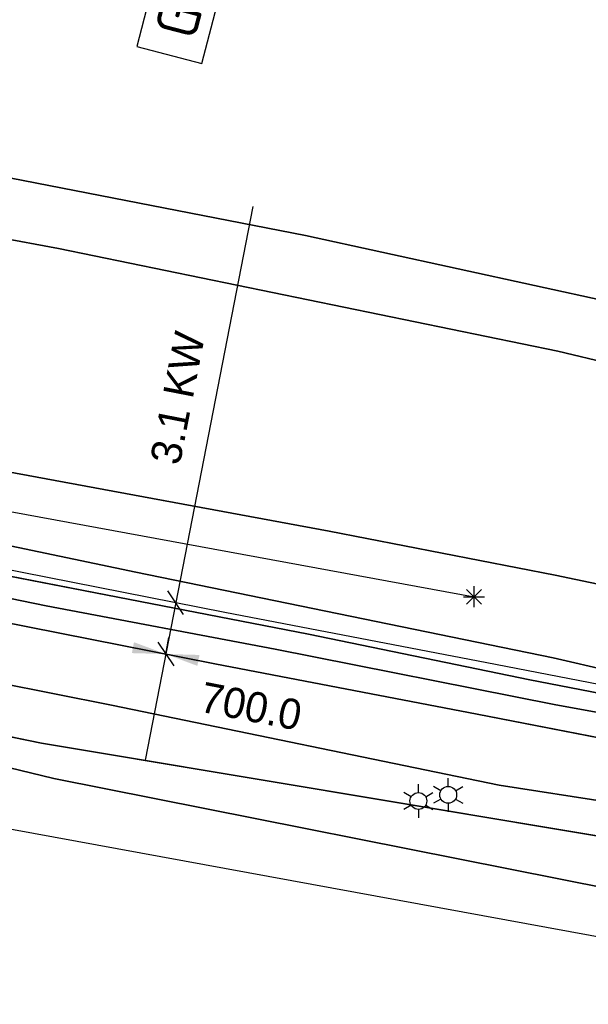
# Model space of a CAD drawing. Header units: millimetres. Extents: x 129727 to 131402, y 399018 to 399724.
# Tile 47 of 60: x 130531 to 130564, y 399204 to 399262. Entities that reach past the tile are written whole.
import ezdxf
from ezdxf.enums import TextEntityAlignment as Align

# ---------------------------------------------------------------- set-up
doc = ezdxf.new("R2010")
doc.units = ezdxf.units.MM
for name, color, linetype in [('EWD-EM-NW-KBLTRC', 3, 'Continuous'), ('EWD-KT-NW-LKTRWSVN', 7, 'Continuous'), ('EWD-LINE50', 3, 'Continuous'), ('EWD-TXT18', 7, 'Continuous'), ('EWD-TXT25', 2, 'Continuous'), ('EWD-TXT35', 3, 'Continuous'), ('HTI_grens RWS', 162, 'FENCELINE1'), ('MDI-VL-BEPLANTING', 7, 'Continuous'), ('MDI-VL-GRAS', 7, 'Continuous'), ('MDI-VL-TALUD', 7, 'Continuous'), ('MDI-VL-VERHARDING', 7, 'Continuous'), ('MDI-VL-WATER', 7, 'Continuous'), ('MDI-XX-BEPLANTING', 80, 'Continuous'), ('MDI-XX-TALUD', 84, 'Continuous'), ('MDI-XX-TERREINAFSCH', 253, 'Continuous')]:
    doc.layers.add(name, color=color, linetype=linetype)
doc.layers.add('EWD-EM-NW-MATEN', color=1, linetype='Continuous', lineweight=25)
doc.styles.add('ISO', font='ISO.SHX')
doc.styles.add('rtw_iso', font='iso-rtw.shx')
doc.linetypes.add('FENCELINE1', pattern='A,6.35,-2.54,[133,ltypeshp.shx,S=2.54,R=0,X=-2.54,Y=0],-2.54,25.4', length=36.83)

# ---------------------------------------------------------------- blocks, each defined once
blk = doc.blocks.new('_Oblique')
at = {"color": 0, "linetype": 'ByBlock', "lineweight": -2}
blk.add_line((-0.5, -0.5), (0.5, 0.5), dxfattribs=at)
blk = doc.blocks.new('KT001')
at = {"layer": 'EWD-LINE50'}
blk.add_lwpolyline([(4, 4), (-4, 4), (-4, 0), (4, 0)], close=True, dxfattribs=at)
at = {"layer": 'EWD-TXT18', "style": 'ISO', "flags": 1}
blk.add_attdef('AANSL', (1, 10.001), '', height=1.8, dxfattribs=at)
blk.add_attdef('AANSL', text='', height=1.8, rotation=180, dxfattribs=at).set_placement((1, 11.801), align=Align.RIGHT)
at = {"layer": 'EWD-TXT25', "style": 'ISO'}
blk.add_attdef('1', text='', height=2.5, dxfattribs=at).set_placement((0, 2), align=Align.MIDDLE)
blk.add_attdef('3', text='', height=2.5, rotation=180, dxfattribs=at).set_placement((0, 2), align=Align.MIDDLE)
at = {"layer": 'EWD-TXT35', "style": 'ISO'}
blk.add_attdef('4', text='', height=3.5, rotation=180, dxfattribs=at).set_placement((1, 8.5), align=Align.RIGHT)
blk.add_attdef('2', (1, 5), '', height=3.5, dxfattribs=at)

msp = doc.modelspace()

# ---------------------------------------------------------------- linework, layer by layer
for p, q in [((130557.591, 399227.219), (130557.591, 399228.469)), ((130556.966, 399227.844), (130558.216, 399227.844)), ((130557.149, 399227.402), (130558.033, 399228.286)), ((130558.033, 399227.402), (130557.149, 399228.286)), ((130554.29, 399216.223), (130554.29, 399216.723)), ((130556.061, 399216.585), (130556.061, 399217.085)), ((130553.857, 399215.973), (130553.424, 399216.223)), ((130554.723, 399215.973), (130555.156, 399216.223)), ((130555.628, 399216.335), (130555.195, 399216.585)), ((130556.494, 399216.335), (130556.927, 399216.585)), ((130555.628, 399215.835), (130555.195, 399215.585)), ((130556.061, 399215.585), (130556.061, 399215.085)), ((130556.494, 399215.835), (130556.927, 399215.585)), ((130553.857, 399215.473), (130553.424, 399215.223)), ((130554.29, 399215.223), (130554.29, 399214.723)), ((130554.723, 399215.473), (130555.156, 399215.223))]:
    msp.add_line(p, q)
for centre in [(130554.29, 399215.723), (130556.061, 399216.085)]:
    msp.add_circle(centre, 0.5)
at = {"layer": 'EWD-EM-NW-KBLTRC'}
msp.add_lwpolyline([(130592.959, 399219.127), (130588.374, 399219.265), (130582.158, 399219.739), (130572.363, 399221.207), (130558.361, 399223.927), (130542.807, 399226.912), (130494.477, 399236.445), (130464.371, 399242.469), (130443.756, 399246.8), (130436.567, 399248.326), (130434.924, 399248.871)], dxfattribs=at)
at = {"layer": 'EWD-EM-NW-MATEN'}
msp.add_line((130544.457, 399251.009), (130538.064, 399218.14), dxfattribs=at)
at = {"layer": 'EWD-EM-NW-MATEN', "linetype": 'Continuous'}
msp.add_line((130539.291, 399224.446), (130539.482, 399225.427), dxfattribs=at)
at = {"layer": 'EWD-EM-NW-MATEN'}
msp.add_lwpolyline([(130603.567, 399217.127), (130600.296, 399216.357), (130594.716, 399215.972), (130588.209, 399216.169), (130581.81, 399216.657), (130571.838, 399218.151), (130557.773, 399220.883), (130542.215, 399223.869), (130493.873, 399233.404), (130463.748, 399239.432), (130443.116, 399243.767), (130438.968, 399244.647)], dxfattribs=at)
for points in [[(130537.41, 399225.148), (130537.284, 399224.5), (130539.291, 399224.446)], [(130541.297, 399224.392), (130541.171, 399223.744), (130539.291, 399224.446)]]:
    msp.add_solid(points, dxfattribs=at)
at = {"layer": 'HTI_grens RWS', "linetype": 'FENCELINE1', "ltscale": 0.2}
msp.add_lwpolyline([(130000, 399394.103), (130023.492, 399382.014), (130051.869, 399367.611), (130074.726, 399356.089), (130099.987, 399343.266), (130254.29, 399264.59), (130319.155, 399252.697), (130442.229, 399230.165), (130761.979, 399171.579), (130855.528, 399169.639)], dxfattribs=at)
at = {"layer": 'MDI-VL-BEPLANTING'}
for p, q in [((130504.095, 399257.766), (130547.596, 399249.289)), ((130547.596, 399249.289), (130504.095, 399257.766)), ((130532.934, 399248.522), (130488.987, 399256.679)), ((130547.596, 399249.289), (130568.485, 399244.718)), ((130568.485, 399244.718), (130547.596, 399249.289)), ((130562.574, 399242.415), (130532.934, 399248.522)), ((130574.096, 399239.68), (130562.574, 399242.415)), ((130503.404, 399227.862), (130536.069, 399221.412)), ((130531.92, 399219.15), (130503.493, 399225.082)), ((130503.493, 399225.082), (130531.92, 399219.15)), ((130503.52, 399224.022), (130532.652, 399217.068)), ((130532.652, 399217.068), (130503.52, 399224.022)), ((130536.069, 399221.412), (130559.085, 399216.668)), ((130583.397, 399210.571), (130531.92, 399219.15)), ((130531.92, 399219.15), (130583.397, 399210.571)), ((130532.652, 399217.068), (130599.705, 399203.709)), ((130599.705, 399203.709), (130532.652, 399217.068)), ((130559.085, 399216.668), (130570.774, 399214.827))]:
    msp.add_line(p, q, dxfattribs=at)
at = {"layer": 'MDI-VL-GRAS'}
for p, q in [((130527.77, 399235.666), (130548.992, 399231.736)), ((130515.592, 399233.867), (130537.51, 399229.314)), ((130537.51, 399229.314), (130515.592, 399233.867)), ((130542.215, 399223.869), (130493.873, 399233.404)), ((130548.992, 399231.736), (130562.404, 399229.124)), ((130514.587, 399230.892), (130532.202, 399227.31)), ((130536.442, 399227.83), (130522.524, 399230.509)), ((130537.51, 399229.314), (130562.298, 399224.215)), ((130562.298, 399224.215), (130537.51, 399229.314)), ((130562.404, 399229.124), (130569.977, 399227.538)), ((130547.759, 399225.625), (130536.442, 399227.83)), ((130532.202, 399227.31), (130545.798, 399224.73)), ((130560.902, 399222.919), (130547.759, 399225.625)), ((130545.798, 399224.73), (130562.35, 399221.46)), ((130557.773, 399220.883), (130542.215, 399223.869)), ((130562.298, 399224.215), (130571.16, 399222.18)), ((130571.16, 399222.18), (130562.298, 399224.215)), ((130568.687, 399221.399), (130560.902, 399222.919)), ((130562.35, 399221.46), (130575.783, 399218.934)), ((130571.838, 399218.151), (130557.773, 399220.883))]:
    msp.add_line(p, q, dxfattribs=at)
at = {"layer": 'MDI-VL-TALUD'}
for p, q in [((130504.095, 399257.766), (130547.596, 399249.289)), ((130532.934, 399248.522), (130488.987, 399256.679)), ((130547.596, 399249.289), (130568.485, 399244.718)), ((130562.574, 399242.415), (130532.934, 399248.522)), ((130574.096, 399239.68), (130562.574, 399242.415)), ((130527.77, 399235.666), (130548.992, 399231.736)), ((130537.51, 399229.314), (130515.592, 399233.867)), ((130548.992, 399231.736), (130562.404, 399229.124)), ((130562.298, 399224.215), (130537.51, 399229.314)), ((130562.404, 399229.124), (130569.977, 399227.538)), ((130503.493, 399225.082), (130531.92, 399219.15)), ((130532.652, 399217.068), (130503.52, 399224.022)), ((130571.16, 399222.18), (130562.298, 399224.215)), ((130531.92, 399219.15), (130583.397, 399210.571)), ((130599.705, 399203.709), (130532.652, 399217.068))]:
    msp.add_line(p, q, dxfattribs=at)
at = {"layer": 'MDI-VL-VERHARDING'}
for p, q in [((130493.873, 399233.404), (130542.215, 399223.869)), ((130532.202, 399227.31), (130514.587, 399230.892)), ((130522.524, 399230.509), (130536.442, 399227.83)), ((130536.069, 399221.412), (130503.404, 399227.862)), ((130536.442, 399227.83), (130547.759, 399225.625)), ((130545.798, 399224.73), (130532.202, 399227.31)), ((130547.759, 399225.625), (130560.902, 399222.919)), ((130562.35, 399221.46), (130545.798, 399224.73)), ((130542.215, 399223.869), (130557.773, 399220.883)), ((130560.902, 399222.919), (130568.687, 399221.399)), ((130559.085, 399216.668), (130536.069, 399221.412)), ((130575.783, 399218.934), (130562.35, 399221.46)), ((130557.773, 399220.883), (130571.838, 399218.151)), ((130570.774, 399214.827), (130559.085, 399216.668))]:
    msp.add_line(p, q, dxfattribs=at)
at = {"layer": 'MDI-VL-WATER'}
for p, q in [((130488.987, 399256.679), (130532.934, 399248.522)), ((130532.934, 399248.522), (130562.574, 399242.415)), ((130562.574, 399242.415), (130574.096, 399239.68)), ((130548.992, 399231.736), (130527.77, 399235.666)), ((130562.404, 399229.124), (130548.992, 399231.736)), ((130569.977, 399227.538), (130562.404, 399229.124))]:
    msp.add_line(p, q, dxfattribs=at)
at = {"layer": 'MDI-XX-BEPLANTING'}
msp.add_line((130498.892, 399238.641), (130557.591, 399227.844), dxfattribs=at)
at = {"layer": 'MDI-XX-TALUD'}
for p, q in [((130547.596, 399249.289), (130504.095, 399257.766)), ((130568.485, 399244.718), (130547.596, 399249.289)), ((130537.51, 399229.314), (130515.592, 399233.867)), ((130562.298, 399224.215), (130537.51, 399229.314)), ((130531.92, 399219.15), (130503.493, 399225.082)), ((130532.652, 399217.068), (130503.52, 399224.022)), ((130571.16, 399222.18), (130562.298, 399224.215)), ((130583.397, 399210.571), (130531.92, 399219.15)), ((130599.705, 399203.709), (130532.652, 399217.068))]:
    msp.add_line(p, q, dxfattribs=at)
at = {"layer": 'MDI-XX-TERREINAFSCH'}
for p, q in [((130488.987, 399256.679), (130532.934, 399248.522)), ((130532.934, 399248.522), (130562.574, 399242.415)), ((130562.574, 399242.415), (130574.096, 399239.68)), ((130527.77, 399235.666), (130548.992, 399231.736)), ((130548.992, 399231.736), (130562.404, 399229.124)), ((130514.587, 399230.892), (130532.202, 399227.31)), ((130536.442, 399227.83), (130522.524, 399230.509)), ((130562.404, 399229.124), (130569.977, 399227.538)), ((130536.069, 399221.412), (130503.404, 399227.862)), ((130547.759, 399225.625), (130536.442, 399227.83)), ((130532.202, 399227.31), (130545.798, 399224.73)), ((130560.902, 399222.919), (130547.759, 399225.625)), ((130545.798, 399224.73), (130562.35, 399221.46)), ((130568.687, 399221.399), (130560.902, 399222.919)), ((130559.085, 399216.668), (130536.069, 399221.412)), ((130562.35, 399221.46), (130575.783, 399218.934)), ((130570.774, 399214.827), (130559.085, 399216.668))]:
    msp.add_line(p, q, dxfattribs=at)

# ---------------------------------------------------------------- block references
at = {"layer": 'EWD-EM-NW-MATEN', "xscale": 1.200000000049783, "yscale": 1.200000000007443, "zscale": 1.2}
for p, rotation in [((130539.883, 399227.489), 78.99378209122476), ((130539.291, 399224.446), 258.9937820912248)]:
    msp.add_blockref('_Oblique', p, dxfattribs=dict(at, rotation=rotation))
at = {"layer": 'EWD-KT-NW-LKTRWSVN', "rotation": 75.47109657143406}
msp.add_blockref('KT001', (130542.447, 399263.368), dxfattribs=at).add_auto_attribs({'1': 'GKP'})

# ---------------------------------------------------------------- texts
at = {"layer": 'EWD-EM-NW-MATEN', "char_height": 1.8, "attachment_point": 5, "style": 'rtw_iso'}
for s, insert, rotation in [('3.1 KW ', (130540.002, 399239.64), 78.99378), ('\\P700.0', (130544.644, 399222.812), 348.99378)]:
    msp.add_mtext(s, dxfattribs=dict(at, insert=insert, rotation=rotation))

doc.saveas('drawing.dxf')
